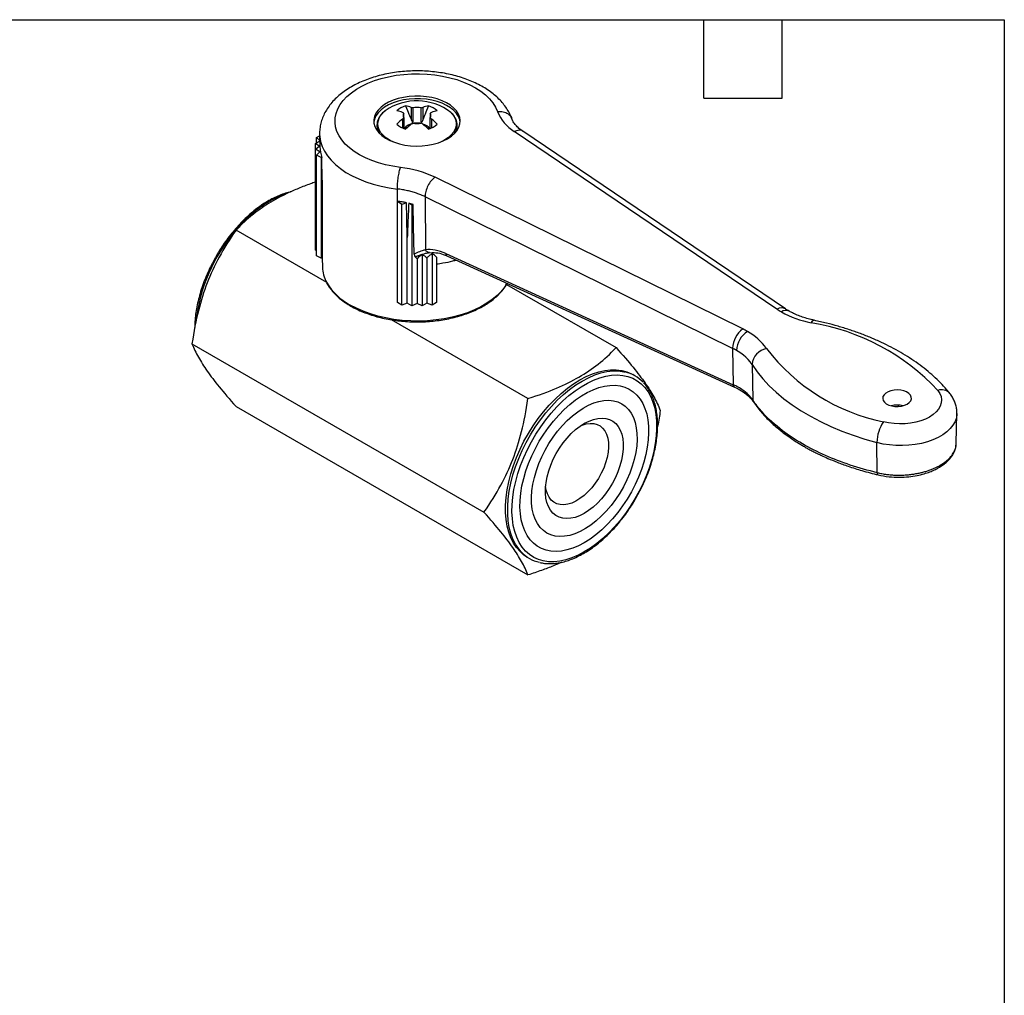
# Model space of a CAD drawing. Header units: inches. Extents: x 0.2 to 10.8, y 0.2 to 8.2.
# Tile 3 of 3: x 7 to 10.8, y 4.5 to 8.2. Entities that reach past the tile are written whole.
import ezdxf

# ---------------------------------------------------------------- set-up
doc = ezdxf.new("R2010")
doc.units = ezdxf.units.IN
doc.header["$MEASUREMENT"] = 0
doc.linetypes.add('SLD-Solid', pattern=[0])
doc.layers.add('TEXT', color=140, linetype='SLD-Solid', lineweight=25)

msp = doc.modelspace()

# ---------------------------------------------------------------- linework, layer by layer
for p, q in [((8.4514, 7.8743), (8.4514, 7.8926)), ((8.4798, 7.9144), (8.4798, 7.8673)), ((8.4863, 7.9127), (8.4863, 7.8542)), ((8.518, 7.8542), (8.518, 7.9127)), ((8.5244, 7.9144), (8.5244, 7.8673)), ((8.5529, 7.8926), (8.5529, 7.8743)), ((8.3487, 7.8491), (8.3486, 7.8457)), ((8.3486, 7.8457), (8.3486, 7.8427)), ((8.4464, 7.8694), (8.4464, 7.8359)), ((8.4514, 7.8743), (8.4514, 7.8337)), ((8.5529, 7.8337), (8.5529, 7.8743)), ((8.5578, 7.8694), (8.5578, 7.8359)), ((8.6557, 7.8457), (8.6557, 7.8466)), ((8.6557, 7.8427), (8.6557, 7.8457)), ((8.8638, 7.8719), (8.8643, 7.8699)), ((8.1168, 7.7993), (8.1293, 7.8055)), ((8.1292, 7.8103), (8.1302, 7.7629)), ((8.4514, 7.8362), (8.4523, 7.8341)), ((9.8799, 7.1424), (8.8743, 7.8222)), ((9.913, 7.1431), (8.9073, 7.8229)), ((8.1128, 7.7768), (8.1297, 7.787)), ((8.1281, 7.7655), (8.1128, 7.7768)), ((8.1128, 7.7543), (8.1128, 7.7768)), ((8.1128, 7.7543), (8.1281, 7.7655)), ((8.1297, 7.7875), (8.1168, 7.7993)), ((8.1168, 7.7792), (8.1168, 7.7993)), ((8.6082, 7.7898), (8.594, 7.7826)), ((8.13, 7.7439), (8.1128, 7.7543)), ((8.1128, 7.3685), (8.1128, 7.7543)), ((8.1168, 7.7318), (8.13, 7.7439)), ((8.1356, 7.7225), (8.1168, 7.7318)), ((8.1168, 7.346), (8.1168, 7.7318)), ((8.1376, 7.7227), (8.1356, 7.7225)), ((8.1356, 7.7225), (8.1356, 7.3367)), ((8.1395, 7.6352), (8.1376, 7.7227)), ((8.1395, 7.6352), (8.1395, 7.3372)), ((9.7486, 7.0666), (8.5711, 7.6471)), ((8.4276, 7.5243), (8.427, 7.602)), ((8.4276, 7.554), (8.428, 7.5551)), ((8.4437, 7.5431), (8.4276, 7.554)), ((8.4276, 7.1682), (8.4276, 7.554)), ((8.4615, 7.5496), (8.4437, 7.5431)), ((8.4437, 7.1573), (8.4437, 7.5431)), ((8.4703, 7.5476), (8.4826, 7.5408)), ((8.4826, 7.5408), (8.4874, 7.543)), ((8.4826, 7.5408), (8.4826, 7.1551)), ((9.7102, 6.9916), (8.5327, 7.5722)), ((8.5327, 7.5722), (8.5347, 7.3691)), ((8.1572, 7.2442), (7.8095, 7.4449)), ((8.4646, 7.1649), (8.4646, 7.4167)), ((8.1168, 7.3661), (8.1128, 7.3685)), ((8.5217, 7.3507), (8.5217, 7.1551)), ((8.5493, 7.3584), (8.5608, 7.3582)), ((8.5606, 7.3538), (8.5606, 7.1573)), ((8.6121, 7.3551), (9.7122, 6.8531)), ((8.1356, 7.3367), (8.1168, 7.346)), ((8.1395, 7.3372), (8.1356, 7.3367)), ((8.1393, 7.3372), (8.14, 7.3031)), ((8.5021, 7.3352), (8.5021, 7.1639)), ((8.5396, 7.3372), (8.5396, 7.1649)), ((8.5767, 7.3412), (8.5767, 7.1682)), ((8.6167, 7.3461), (9.7168, 6.8442)), ((8.8446, 7.2371), (9.2643, 6.9948)), ((8.4437, 7.1573), (8.4276, 7.1682)), ((8.4646, 7.1649), (8.4437, 7.1573)), ((8.4826, 7.1551), (8.4646, 7.1649)), ((8.5021, 7.1639), (8.4826, 7.1551)), ((8.5217, 7.1551), (8.5021, 7.1639)), ((8.5396, 7.1649), (8.5217, 7.1551)), ((8.5606, 7.1573), (8.5396, 7.1649)), ((8.5767, 7.1682), (8.5606, 7.1573)), ((8.9268, 6.7999), (8.4045, 7.1014)), ((7.6407, 7.01), (8.7581, 6.3649)), ((9.7102, 6.9916), (9.7122, 6.8531)), ((9.7843, 6.9303), (9.7871, 6.795)), ((9.3358, 6.8871), (9.3275, 6.8919)), ((7.8095, 6.7698), (8.9268, 6.1248)), ((10.5663, 6.6284), (10.5687, 6.7426)), ((10.2637, 6.5163), (10.2626, 6.6313)), ((8.924, 6.1929), (8.9323, 6.1881))]:
    msp.add_line(p, q)
at = {"flags": 128}
for points in [[(8.4389, 7.6845), (8.4098, 7.6888), (8.3815, 7.6947), (8.3544, 7.7021), (8.3286, 7.711), (8.3044, 7.7212), (8.282, 7.7328), (8.2616, 7.7455), (8.2434, 7.7593), (8.2276, 7.7741), (8.2143, 7.7896), (8.2037, 7.8058), (8.1957, 7.8225), (8.1906, 7.8396), (8.1883, 7.8569), (8.1889, 7.8742), (8.1924, 7.8915), (8.1987, 7.9084), (8.2077, 7.9249), (8.2195, 7.9409), (8.2339, 7.9561), (8.2507, 7.9705), (8.2698, 7.9839), (8.291, 7.9961), (8.3142, 8.0071), (8.3391, 8.0168), (8.3654, 8.0251), (8.3931, 8.0319), (8.4217, 8.0372), (8.4511, 8.0408), (8.4809, 8.0428), (8.5109, 8.0431), (8.5409, 8.0418), (8.5705, 8.0389), (8.5994, 8.0343), (8.6275, 8.0281), (8.6544, 8.0205), (8.68, 8.0113), (8.7039, 8.0008), (8.7259, 7.9891), (8.7459, 7.9761), (8.7637, 7.9622), (8.7791, 7.9473), (8.7919, 7.9316), (8.8021, 7.9153), (8.8096, 7.8985)], [(8.619, 7.7945), (8.6336, 7.8041), (8.6458, 7.8147), (8.6554, 7.8262), (8.6623, 7.8383), (8.6663, 7.8508), (8.6675, 7.8636), (8.6656, 7.8763), (8.6608, 7.8887), (8.6533, 7.9007), (8.643, 7.912), (8.6302, 7.9224), (8.6151, 7.9317), (8.598, 7.9398), (8.5792, 7.9465), (8.559, 7.9516), (8.5378, 7.9552), (8.5159, 7.9571), (8.4938, 7.9573), (8.4719, 7.9558), (8.4505, 7.9527), (8.43, 7.9479), (8.4108, 7.9416), (8.3933, 7.9338), (8.3776, 7.9248), (8.3643, 7.9147), (8.3533, 7.9036), (8.345, 7.8918), (8.3396, 7.8794), (8.337, 7.8668), (8.3373, 7.854), (8.3407, 7.8414), (8.3468, 7.8292), (8.3558, 7.8175), (8.3674, 7.8067), (8.3814, 7.7968), (8.3975, 7.7881), (8.4155, 7.7807), (8.435, 7.7747), (8.4558, 7.7704), (8.4773, 7.7676), (8.4994, 7.7665), (8.5214, 7.7672), (8.5431, 7.7695), (8.5641, 7.7735), (8.584, 7.7791), (8.6024, 7.7861), (8.619, 7.7945)], [(8.6673, 7.8572), (8.6656, 7.8666), (8.6608, 7.8791), (8.6533, 7.8911), (8.643, 7.9024), (8.6302, 7.9127), (8.6151, 7.9221), (8.598, 7.9301), (8.5792, 7.9368), (8.559, 7.942), (8.5378, 7.9456), (8.5159, 7.9475), (8.4938, 7.9477), (8.4719, 7.9462), (8.4505, 7.943), (8.43, 7.9382), (8.4108, 7.9319), (8.3933, 7.9242), (8.3776, 7.9152), (8.3643, 7.905), (8.3533, 7.894), (8.345, 7.8821), (8.3396, 7.8698), (8.337, 7.8572)], [(8.4102, 7.7826), (8.3998, 7.7877), (8.3856, 7.7966), (8.3736, 7.8065), (8.3641, 7.8172), (8.3572, 7.8287), (8.3532, 7.8405), (8.3521, 7.8526), (8.354, 7.8646), (8.3587, 7.8764), (8.3662, 7.8877), (8.3763, 7.8982), (8.3804, 7.9017)], [(8.6315, 7.8949), (8.6358, 7.8904), (8.6439, 7.8793), (8.6494, 7.8676), (8.6519, 7.8556), (8.6515, 7.8435), (8.6483, 7.8316), (8.6422, 7.82), (8.6333, 7.8091), (8.6219, 7.799), (8.6082, 7.7898)], [(8.1292, 7.8103), (8.1296, 7.8023), (8.1327, 7.7834), (8.1386, 7.7648), (8.1473, 7.7466), (8.1588, 7.7289), (8.1729, 7.7118), (8.1895, 7.6955), (8.2086, 7.6801), (8.2299, 7.6657), (8.2533, 7.6525), (8.2787, 7.6405), (8.3058, 7.6299), (8.3343, 7.6206), (8.3642, 7.6129), (8.3952, 7.6067), (8.427, 7.602)], [(8.4646, 7.4167), (8.4629, 7.4911), (8.4615, 7.5496)], [(8.4911, 7.3523), (8.4891, 7.4591), (8.4874, 7.543)], [(8.8466, 7.2412), (8.8382, 7.2279), (8.8248, 7.2108), (8.8087, 7.1945), (8.7902, 7.1791), (8.7694, 7.1647), (8.7464, 7.1514), (8.7215, 7.1394), (8.6948, 7.1287), (8.6665, 7.1195), (8.6369, 7.1117), (8.6063, 7.1055), (8.5748, 7.1009), (8.5427, 7.098), (8.5102, 7.0967), (8.4778, 7.0972), (8.4455, 7.0993), (8.4136, 7.103), (8.3825, 7.1084), (8.3524, 7.1154), (8.3234, 7.1239), (8.2959, 7.1339), (8.27, 7.1453), (8.2461, 7.1579)], [(10.0105, 7.0898), (10.0145, 7.0951), (10.0183, 7.0984), (10.0219, 7.0995), (10.0228, 7.0994)], [(8.924, 6.1929), (8.9115, 6.201), (8.8963, 6.214), (8.8827, 6.2294), (8.8709, 6.247), (8.8609, 6.2667), (8.8529, 6.2884), (8.8468, 6.3119), (8.8427, 6.3372), (8.8406, 6.3638), (8.8406, 6.3918), (8.8427, 6.4209), (8.8468, 6.4508), (8.8529, 6.4814), (8.8609, 6.5124), (8.8709, 6.5437), (8.8827, 6.5749), (8.8963, 6.6059), (8.9115, 6.6364), (8.9283, 6.6663), (8.9464, 6.6953), (8.9659, 6.7232), (8.9865, 6.7497), (9.0082, 6.7748), (9.0306, 6.7982), (9.0538, 6.8198), (9.0775, 6.8393), (9.1015, 6.8568), (9.1257, 6.8719), (9.1499, 6.8847), (9.1739, 6.895), (9.1976, 6.9028), (9.2208, 6.908), (9.2432, 6.9105), (9.2649, 6.9104), (9.2855, 6.9076), (9.305, 6.9023), (9.3232, 6.8943), (9.3275, 6.8919)], [(8.901, 6.2129), (8.8911, 6.2245), (8.8793, 6.2421), (8.8693, 6.2619), (8.8612, 6.2836), (8.8551, 6.3071), (8.851, 6.3323), (8.849, 6.359), (8.849, 6.387), (8.851, 6.416), (8.8551, 6.446), (8.8612, 6.4766), (8.8693, 6.5076), (8.8793, 6.5388), (8.8911, 6.5701), (8.9046, 6.6011), (8.9199, 6.6316), (8.9366, 6.6615), (8.9548, 6.6905), (8.9743, 6.7183), (8.9949, 6.7449), (9.0165, 6.77), (9.039, 6.7934), (9.0622, 6.8149), (9.0858, 6.8345), (9.1099, 6.8519), (9.1341, 6.8671), (9.1583, 6.8799), (9.1823, 6.8902), (9.206, 6.898), (9.2291, 6.9031), (9.2516, 6.9057), (9.2732, 6.9056), (9.2938, 6.9028), (9.299, 6.9017)], [(9.7843, 6.9303), (9.8036, 6.9026), (9.8255, 6.8756), (9.85, 6.8493), (9.877, 6.8239), (9.9064, 6.7994), (9.9382, 6.7759), (9.9722, 6.7534), (10.0082, 6.7321), (10.0463, 6.7119), (10.0863, 6.6931), (10.1281, 6.6755), (10.1715, 6.6593), (10.2164, 6.6446), (10.2626, 6.6313)], [(9.1424, 6.2129), (9.1186, 6.2003), (9.095, 6.1902), (9.0717, 6.1827), (9.0489, 6.1777), (9.0269, 6.1753), (9.0056, 6.1756), (8.9854, 6.1786), (8.9664, 6.1842), (8.9487, 6.1923), (8.9324, 6.203), (8.9176, 6.2161), (8.9045, 6.2315), (8.8932, 6.2492), (8.8837, 6.269), (8.8762, 6.2908), (8.8706, 6.3143), (8.867, 6.3394), (8.8655, 6.366), (8.866, 6.3938), (8.8686, 6.4227), (8.8731, 6.4523), (8.8797, 6.4826), (8.8882, 6.5132), (8.8987, 6.544), (8.9109, 6.5746), (8.9248, 6.605), (8.9403, 6.6349), (8.9574, 6.6639), (8.9758, 6.6921), (8.9954, 6.719), (9.0161, 6.7445), (9.0378, 6.7685), (9.0602, 6.7908), (9.0833, 6.8111), (9.1068, 6.8294), (9.1305, 6.8454), (9.1543, 6.8592), (9.1781, 6.8705), (9.2016, 6.8794), (9.2246, 6.8857), (9.247, 6.8893), (9.2687, 6.8903), (9.2894, 6.8887), (9.3091, 6.8845), (9.3275, 6.8776), (9.3445, 6.8682), (9.36, 6.8563), (9.374, 6.842), (9.3862, 6.8254), (9.3966, 6.8066), (9.4051, 6.7859), (9.4117, 6.7632), (9.4163, 6.7389), (9.4188, 6.713), (9.4193, 6.6857), (9.4178, 6.6574), (9.4142, 6.6281), (9.4086, 6.5981), (9.4011, 6.5677), (9.3916, 6.5369), (9.3803, 6.5062), (9.3672, 6.4756), (9.3525, 6.4455), (9.3362, 6.416), (9.3184, 6.3874), (9.2994, 6.3598), (9.2792, 6.3336), (9.258, 6.3088), (9.2359, 6.2856), (9.2131, 6.2643), (9.1899, 6.245), (9.1662, 6.2278), (9.1424, 6.2129)], [(9.1424, 6.2483), (9.12, 6.2365), (9.0978, 6.2272), (9.0759, 6.2204), (9.0546, 6.2163), (9.0341, 6.2147), (9.0144, 6.2158), (8.9958, 6.2195), (8.9784, 6.2258), (8.9624, 6.2346), (8.9478, 6.2459), (8.9349, 6.2596), (8.9237, 6.2756), (8.9143, 6.2937), (8.9068, 6.3137), (8.9012, 6.3356), (8.8976, 6.3591), (8.8961, 6.3841), (8.8966, 6.4103), (8.8992, 6.4375), (8.9037, 6.4655), (8.9103, 6.494), (8.9187, 6.5229), (8.929, 6.5518), (8.9411, 6.5806), (8.9549, 6.609), (8.9702, 6.6368), (8.9869, 6.6637), (9.005, 6.6895), (9.0241, 6.714), (9.0443, 6.737), (9.0652, 6.7584), (9.0868, 6.7778), (9.1089, 6.7952), (9.1312, 6.8105), (9.1536, 6.8234), (9.176, 6.834), (9.198, 6.842), (9.2196, 6.8475), (9.2406, 6.8504), (9.2607, 6.8506), (9.2799, 6.8482), (9.2979, 6.8432), (9.3146, 6.8356), (9.3299, 6.8255), (9.3437, 6.813), (9.3558, 6.7982), (9.3661, 6.7811), (9.3746, 6.762), (9.3811, 6.7411), (9.3857, 6.7183), (9.3882, 6.6941), (9.3887, 6.6685), (9.3872, 6.6418), (9.3836, 6.6141), (9.3781, 6.5858), (9.3706, 6.5571), (9.3612, 6.5282), (9.35, 6.4992), (9.337, 6.4706), (9.3225, 6.4425), (9.3064, 6.4152), (9.289, 6.3888), (9.2704, 6.3636), (9.2508, 6.3398), (9.2302, 6.3176), (9.2089, 6.2972), (9.187, 6.2787), (9.1648, 6.2624), (9.1424, 6.2483)], [(10.3785, 6.7788), (10.3864, 6.7846), (10.3918, 6.7913), (10.3944, 6.7985), (10.394, 6.8059), (10.3907, 6.813), (10.3846, 6.8196), (10.3761, 6.8251), (10.3656, 6.8293), (10.3537, 6.832), (10.3411, 6.8331), (10.3283, 6.8325), (10.3162, 6.8301), (10.3053, 6.8263), (10.2962, 6.821), (10.2895, 6.8147), (10.2855, 6.8077), (10.2844, 6.8004), (10.2862, 6.7931), (10.291, 6.7862), (10.2983, 6.7801), (10.3079, 6.7752), (10.3191, 6.7717), (10.3315, 6.7698), (10.3443, 6.7696), (10.3568, 6.7711), (10.3684, 6.7742), (10.3785, 6.7788)], [(10.4953, 6.8311), (10.5028, 6.8197), (10.5077, 6.8078), (10.5097, 6.7956), (10.5088, 6.7834), (10.5051, 6.7714), (10.4986, 6.7597), (10.4894, 6.7487), (10.4778, 6.7385), (10.4638, 6.7293), (10.4479, 6.7213), (10.4302, 6.7145), (10.4111, 6.7093), (10.3909, 6.7055), (10.3701, 6.7034), (10.3489, 6.7029), (10.3278, 6.7041), (10.3072, 6.7069), (10.2874, 6.7113)], [(9.1878, 6.3315), (9.1676, 6.3157), (9.1472, 6.3022), (9.1268, 6.291), (9.1064, 6.2823), (9.0865, 6.2762), (9.0671, 6.2727), (9.0485, 6.2719), (9.0309, 6.2737), (9.0144, 6.2782), (8.9993, 6.2853), (8.9856, 6.295), (8.9735, 6.3071), (8.9631, 6.3215), (8.9546, 6.3381), (8.948, 6.3567), (8.9434, 6.377), (8.9408, 6.399), (8.9404, 6.4224), (8.9419, 6.4469), (8.9456, 6.4722), (8.9512, 6.4982), (8.9589, 6.5246), (8.9684, 6.551), (8.9797, 6.5773), (8.9926, 6.603), (9.0071, 6.6281), (9.023, 6.6522), (9.0401, 6.6751), (9.0583, 6.6965), (9.0773, 6.7162), (9.097, 6.734), (9.1172, 6.7498), (9.1376, 6.7633), (9.1581, 6.7745), (9.1784, 6.7832), (9.1983, 6.7893), (9.2177, 6.7928), (9.2363, 6.7937), (9.2539, 6.7918), (9.2704, 6.7873), (9.2856, 6.7802), (9.2993, 6.7705), (9.3114, 6.7584), (9.3217, 6.744), (9.3302, 6.7274), (9.3368, 6.7089), (9.3414, 6.6885), (9.344, 6.6665), (9.3445, 6.6431), (9.3429, 6.6186), (9.3392, 6.5933), (9.3336, 6.5673), (9.326, 6.5409), (9.3164, 6.5145), (9.3052, 6.4883), (9.2922, 6.4625), (9.2777, 6.4374), (9.2618, 6.4133), (9.2447, 6.3905), (9.2265, 6.3691), (9.2075, 6.3493), (9.1878, 6.3315)], [(9.1759, 6.3845), (9.1588, 6.3713), (9.1415, 6.3602), (9.1242, 6.3515), (9.1072, 6.3453), (9.0906, 6.3416), (9.0747, 6.3405), (9.0598, 6.342), (9.046, 6.346), (9.0334, 6.3526), (9.0224, 6.3616), (9.013, 6.373), (9.0053, 6.3865), (8.9995, 6.4019), (8.9956, 6.4192), (8.9937, 6.438), (8.9938, 6.458), (8.9959, 6.4791), (9, 6.5009), (9.006, 6.5231), (9.0139, 6.5455), (9.0235, 6.5677), (9.0347, 6.5894), (9.0474, 6.6103), (9.0613, 6.6302), (9.0764, 6.6488), (9.0923, 6.6658), (9.109, 6.681), (9.126, 6.6943), (9.1433, 6.7053), (9.1606, 6.714), (9.1777, 6.7202), (9.1942, 6.7239), (9.2101, 6.725), (9.225, 6.7236), (9.2389, 6.7195), (9.2514, 6.7129), (9.2624, 6.7039), (9.2719, 6.6925), (9.2795, 6.6791), (9.2854, 6.6636), (9.2892, 6.6463), (9.2912, 6.6275), (9.291, 6.6075), (9.2889, 6.5864), (9.2848, 6.5646), (9.2788, 6.5424), (9.2709, 6.52), (9.2613, 6.4978), (9.2501, 6.4761), (9.2374, 6.4552), (9.2235, 6.4353), (9.2084, 6.4167), (9.1925, 6.3997), (9.1759, 6.3845)], [(10.5687, 6.7426), (10.5686, 6.7402), (10.5664, 6.7259), (10.5613, 6.7117), (10.5534, 6.698), (10.5428, 6.685), (10.5297, 6.6727), (10.5141, 6.6614), (10.4965, 6.6512), (10.4768, 6.6422), (10.4556, 6.6346), (10.4329, 6.6285), (10.4092, 6.624), (10.3847, 6.6211), (10.3598, 6.6198), (10.3348, 6.6202), (10.31, 6.6223), (10.2859, 6.626), (10.2626, 6.6313)], [(9.1276, 6.6953), (9.1342, 6.6981), (9.1496, 6.7028), (9.1643, 6.7048), (9.1782, 6.7042), (9.1911, 6.7009), (9.2026, 6.6951), (9.2125, 6.6867), (9.2208, 6.676), (9.2273, 6.6631), (9.2319, 6.6483), (9.2344, 6.6317), (9.2349, 6.6138), (9.2333, 6.5947), (9.2297, 6.5749), (9.2241, 6.5546), (9.2166, 6.5342), (9.2073, 6.5141), (9.1965, 6.4945), (9.1843, 6.4759), (9.1709, 6.4586), (9.1564, 6.4428), (9.1413, 6.4288)], [(9.1413, 6.4288), (9.1257, 6.4169), (9.1099, 6.4072), (9.0942, 6.4), (9.0789, 6.3953), (9.0641, 6.3933), (9.0502, 6.3939), (9.0374, 6.3971), (9.0259, 6.403), (9.0159, 6.4114), (9.0076, 6.4221), (9.0011, 6.435), (8.9966, 6.4498), (8.9942, 6.4643)]]:
    msp.add_lwpolyline(points, dxfattribs=at)
for centre, radius, start, end in [((8.5013, 7.7272), 0.2123, 52.1727, 124.7168), ((8.482, 7.8408), 0.0828, 106.523, 133.4716), ((8.4261, 7.7566), 0.1667, 71.1788, 78.7979), ((8.5782, 7.7566), 0.1667, 101.2021, 108.8212), ((8.5222, 7.8408), 0.0828, 46.5284, 73.477), ((8.3927, 7.7373), 0.1667, 71.1788, 78.7979), ((8.4676, 7.8834), 0.0186, 150.5961, 209.4039), ((8.5021, 7.8237), 0.0904, 79.9068, 100.0932), ((8.5366, 7.8834), 0.0186, 330.5961, 29.4039), ((8.6116, 7.7373), 0.1667, 101.2021, 108.8212), ((8.9592, 7.9597), 0.1616, 202.2359, 238.309), ((8.4054, 7.8465), 0.0568, 180.7739, 213.2551), ((8.4025, 7.8429), 0.054, 180.2549, 205.386), ((8.6732, 7.5921), 0.3582, 129.2668, 133.8413), ((8.482, 7.9105), 0.0828, 226.5284, 253.477), ((8.4913, 7.8047), 0.0474, 95.9889, 144.0058), ((8.7066, 7.5728), 0.3582, 129.2668, 133.8413), ((8.5021, 7.9432), 0.0904, 259.9068, 280.0932), ((8.5021, 7.7629), 0.0912, 83.0561, 96.9439), ((8.5148, 7.8066), 0.0448, 35.3765, 78.098), ((8.2977, 7.5728), 0.3582, 46.1587, 50.7332), ((8.5222, 7.9105), 0.0828, 286.523, 313.4716), ((8.3311, 7.5921), 0.3582, 46.1587, 50.7332), ((8.5991, 7.8464), 0.0566, 326.6905, 359.2806), ((8.6008, 7.8431), 0.0549, 334.8267, 359.5324), ((8.2588, 7.766), 0.1286, 181.3604, 199.6279), ((8.3948, 7.2757), 0.4111, 64.6132, 83.8527), ((8.1541, 7.172), 0.4395, 109.7838, 141.2862), ((8.2934, 7.0237), 0.6416, 139.2934, 173.6562), ((8.2706, 7.307), 0.1307, 181.6933, 208.1444), ((8.3511, 7.3575), 0.2255, 209.8074, 242.2369), ((9.8971, 7.1147), 0.0326, 60.7232, 121.7581), ((10.0369, 7.375), 0.2805, 235.9867, 240.0432), ((9.9141, 7.1078), 0.0297, 65.709, 125.6162), ((10.0883, 7.4749), 0.3928, 240.8159, 258.5691), ((9.8779, 6.2578), 0.8425, 42.8757, 80.9432), ((9.8078, 6.989), 0.0977, 127.3472, 177.9498), ((9.8157, 6.9804), 0.0908, 122.6055, 177.3945), ((9.6092, 6.7835), 0.3156, 60.0387, 63.789), ((9.6669, 6.8727), 0.2095, 34.4326, 61.5304), ((9.77, 6.9924), 0.0598, 179.9981, 180.801), ((9.5969, 6.7622), 0.2566, 60.0387, 63.789), ((9.6355, 6.8258), 0.1819, 35.0527, 65.7277), ((9.8517, 6.9245), 0.0677, 100.2154, 174.4072), ((10.4365, 7.4478), 0.7514, 217.419, 258.5571), ((9.2672, 6.7682), 0.1373, 43.2397, 76.5862), ((10.5098, 6.7908), 0.0428, 42.5324, 109.859), ((10.3395, 6.6841), 0.0912, 75.4381, 104.5619), ((10.4057, 6.6307), 0.1431, 145.7347, 179.4405), ((9.001, 6.307), 0.1373, 223.2566, 256.9028)]:
    msp.add_arc(centre, radius, start, end)
for centre, major_axis, ratio, start_param, end_param in [((9.8397, 6.9429), (0.0497, 0.0319), 0.765835, 2.68545, 2.702903), ((9.71, 6.4316), (0.8632, 0.0252), 0.556797, 0.726481, 0.733192), ((10.2875, 6.663), (0.0153, 0.0571), 0.343238, 2.232713, 2.250166)]:
    msp.add_ellipse(centre, major_axis=major_axis, ratio=ratio, start_param=start_param, end_param=end_param)
for points, knots in [([(8.8652, 7.8701), (8.8636, 7.8743), (8.8595, 7.8851), (8.8508, 7.9019), (8.8386, 7.9203), (8.8241, 7.9379), (8.8072, 7.9547), (8.7882, 7.9706), (8.767, 7.9853), (8.7439, 7.9989), (8.7191, 8.011), (8.6928, 8.0218), (8.6653, 8.031), (8.6367, 8.0388), (8.6072, 8.045), (8.5771, 8.0496), (8.5466, 8.0527), (8.5157, 8.0542), (8.4848, 8.0541), (8.454, 8.0524), (8.4235, 8.0491), (8.3934, 8.0443), (8.3641, 8.0379), (8.3356, 8.03), (8.3082, 8.0205), (8.2819, 8.0096), (8.2571, 7.9971), (8.2339, 7.9832), (8.2125, 7.9679), (8.1931, 7.9512), (8.176, 7.9333), (8.1614, 7.9144), (8.1494, 7.8947), (8.1401, 7.8743), (8.1335, 7.8537), (8.13, 7.8329), (8.1287, 7.8182), (8.1293, 7.8105), (8.1293, 7.8097)], [0, 0, 0, 0, 0.016905, 0.043609, 0.070679, 0.098335, 0.126574, 0.15532, 0.184445, 0.213806, 0.243273, 0.272736, 0.302145, 0.331481, 0.360744, 0.389942, 0.419091, 0.44821, 0.477317, 0.506435, 0.535578, 0.564768, 0.594027, 0.623375, 0.652831, 0.682406, 0.712103, 0.741902, 0.77175, 0.801524, 0.831073, 0.860221, 0.888804, 0.916728, 0.943989, 0.970677, 0.996945, 1, 1, 1, 1]), ([(8.4585, 7.9201), (8.4635, 7.9075), (8.4675, 7.8976), (8.4744, 7.8805), (8.4773, 7.8735), (8.4798, 7.8673)], [0, 0, 0, 0, 0.5, 0.5, 1, 1, 1, 1]), ([(8.5458, 7.9201), (8.5408, 7.9075), (8.5367, 7.8976), (8.5298, 7.8805), (8.5269, 7.8735), (8.5244, 7.8673)], [0, 0, 0, 0, 0.5, 0.5, 1, 1, 1, 1]), ([(8.3791, 7.9008), (8.3781, 7.9001), (8.3728, 7.8962), (8.3653, 7.8882), (8.357, 7.877), (8.3517, 7.8652), (8.349, 7.8559), (8.349, 7.8506), (8.349, 7.8494)], [0, 0, 0, 0, 0.055094, 0.278674, 0.50119, 0.721256, 0.937746, 1, 1, 1, 1]), ([(8.6553, 7.8468), (8.6554, 7.8487), (8.6555, 7.8546), (8.6529, 7.8645), (8.6477, 7.876), (8.6413, 7.8856), (8.6358, 7.891), (8.6338, 7.893)], [0, 0, 0, 0, 0.116691, 0.358925, 0.601933, 0.848022, 1, 1, 1, 1]), ([(8.8096, 7.8985), (8.8172, 7.8987), (8.8324, 7.8991), (8.8511, 7.89), (8.8621, 7.8801), (8.8636, 7.873), (8.8638, 7.8719)], [0, 0, 0, 0, 0.31462, 0.62924, 0.94386, 1, 1, 1, 1]), ([(8.4798, 7.8673), (8.4811, 7.8642), (8.483, 7.8597), (8.4849, 7.8552), (8.4855, 7.8537)], [0, 0, 0, 0, 0.676762, 1, 1, 1, 1]), ([(8.5244, 7.8673), (8.5231, 7.8642), (8.5212, 7.8597), (8.5193, 7.8552), (8.5187, 7.8537)], [0, 0, 0, 0, 0.677655, 1, 1, 1, 1]), ([(8.9074, 7.8229), (8.9022, 7.8266), (8.8915, 7.8343), (8.8793, 7.8464), (8.8697, 7.8591), (8.8662, 7.8675), (8.8645, 7.8718)], [0, 0, 0, 0, 0.235413, 0.4807, 0.735464, 1, 1, 1, 1]), ([(8.9071, 7.8226), (8.9069, 7.8229), (8.9034, 7.827), (8.8918, 7.8283), (8.8801, 7.8242), (8.8743, 7.8222)], [0, 0, 0, 0, 0.040284, 0.520142, 1, 1, 1, 1]), ([(8.427, 7.6029), (8.427, 7.6092), (8.4273, 7.6164), (8.4285, 7.6314), (8.4293, 7.6392), (8.4315, 7.6543), (8.4329, 7.6616), (8.4357, 7.6745), (8.4373, 7.6801), (8.4389, 7.6845)], [0, 0, 0, 0, 0.25, 0.25, 0.5, 0.5, 0.75, 0.75, 1, 1, 1, 1]), ([(8.1128, 7.6282), (8.1067, 7.6262), (8.0844, 7.6187), (8.0488, 7.6047), (8.0067, 7.5863), (7.9685, 7.567), (7.9333, 7.5466), (7.9004, 7.5247), (7.8691, 7.5008), (7.8383, 7.4741), (7.8194, 7.455), (7.8095, 7.4449)], [0, 0, 0, 0, 0.047947, 0.173201, 0.290649, 0.403656, 0.515284, 0.626452, 0.742068, 0.865335, 1, 1, 1, 1]), ([(8.5711, 7.6471), (8.566, 7.6437), (8.5609, 7.639), (8.5516, 7.6277), (8.5473, 7.6212), (8.5402, 7.6073), (8.5374, 7.5999), (8.5336, 7.5855), (8.5327, 7.5785), (8.5327, 7.5722)], [0, 0, 0, 0, 0.25, 0.25, 0.5, 0.5, 0.75, 0.75, 1, 1, 1, 1]), ([(8.0187, 7.5911), (8.0174, 7.5909), (8.0088, 7.5894), (7.9924, 7.5842), (7.9696, 7.5756), (7.9466, 7.5645), (7.9235, 7.5513), (7.9006, 7.536), (7.8779, 7.5188), (7.8556, 7.4997), (7.8339, 7.4789), (7.8129, 7.4565), (7.7927, 7.4326), (7.7734, 7.4075), (7.7551, 7.3812), (7.738, 7.354), (7.7222, 7.3259), (7.7078, 7.2973), (7.6948, 7.2682), (7.6834, 7.2388), (7.6736, 7.2094), (7.6654, 7.18), (7.659, 7.1509), (7.6544, 7.1224), (7.6516, 7.0958), (7.6513, 7.0793), (7.6511, 7.0718)], [0, 0, 0, 0, 0.00735, 0.050643, 0.094066, 0.137566, 0.181102, 0.224641, 0.268168, 0.311673, 0.355156, 0.398617, 0.442059, 0.485485, 0.528901, 0.572309, 0.615715, 0.659124, 0.702538, 0.745964, 0.789405, 0.832867, 0.876353, 0.919868, 0.963414, 1, 1, 1, 1]), ([(8.5327, 7.5722), (8.5302, 7.5734), (8.5251, 7.5758), (8.5172, 7.5792), (8.509, 7.5825), (8.5006, 7.5855), (8.492, 7.5884), (8.4832, 7.591), (8.4742, 7.5934), (8.465, 7.5956), (8.4557, 7.5975), (8.4462, 7.5993), (8.4366, 7.6008), (8.4302, 7.6016), (8.427, 7.602)], [0, 0, 0, 0, 0.083334, 0.166668, 0.250002, 0.333335, 0.416668, 0.500001, 0.583334, 0.666667, 0.75, 0.833333, 0.916667, 1, 1, 1, 1]), ([(8.4615, 7.5496), (8.4561, 7.5507), (8.4505, 7.5518), (8.4393, 7.5536), (8.4337, 7.5544), (8.428, 7.5551)], [-0.08873932, -0.08873932, -0.08873932, -0.08873932, -0.04437025, -0.04437025, -0.000001, -0.000001, -0.000001, -0.000001]), ([(8.4703, 7.5476), (8.4693, 7.5258), (8.4684, 7.504), (8.4665, 7.4604), (8.4656, 7.4386), (8.4646, 7.4167)], [0.0000013, 0.0000013, 0.0000013, 0.0000013, 0.208508, 0.208508, 0.4170503, 0.4170503, 0.4170503, 0.4170503]), ([(8.4874, 7.543), (8.4846, 7.5438), (8.4818, 7.5446), (8.4761, 7.5462), (8.4732, 7.5469), (8.4703, 7.5476)], [-0.04794291, -0.04794291, -0.04794291, -0.04794291, -0.02397239, -0.02397239, -0.00000202, -0.00000202, -0.00000202, -0.00000202]), ([(7.8095, 7.4449), (7.7839, 7.4085), (7.763, 7.3748), (7.7271, 7.3086), (7.7121, 7.2762), (7.6859, 7.2089), (7.6749, 7.1741), (7.6557, 7.0982), (7.6476, 7.0572), (7.6407, 7.01)], [0, 0, 0, 0, 0.25, 0.25, 0.5, 0.5, 0.75, 0.75, 1, 1, 1, 1]), ([(8.5347, 7.3691), (8.5305, 7.3683), (8.5262, 7.3672), (8.5149, 7.3636), (8.5079, 7.3607), (8.4976, 7.3558), (8.4944, 7.3541), (8.4911, 7.3523)], [0.5822387, 0.5822387, 0.5822387, 0.5822387, 0.7072387, 0.7072387, 0.9072387, 0.9072387, 1, 1, 1, 1]), ([(8.4947, 7.3425), (8.5004, 7.3448), (8.506, 7.347), (8.5195, 7.3517), (8.5274, 7.3541), (8.5399, 7.3569), (8.5446, 7.3578), (8.5493, 7.3584)], [0.5345772, 0.5345772, 0.5345772, 0.5345772, 0.675, 0.675, 0.875, 0.875, 1, 1, 1, 1]), ([(8.5396, 7.3372), (8.5373, 7.3402), (8.5347, 7.3427), (8.5287, 7.3473), (8.5252, 7.3492), (8.5217, 7.3507)], [0.00002997, 0.00002997, 0.00002997, 0.00002997, 0.04652875, 0.04652875, 0.09662061, 0.09662061, 0.09662061, 0.09662061]), ([(8.6121, 7.3551), (8.5985, 7.3613), (8.5849, 7.3655), (8.5589, 7.3702), (8.5464, 7.3706), (8.5347, 7.3691)], [0, 0, 0, 0, 0.5, 0.5, 1, 1, 1, 1]), ([(8.5606, 7.3538), (8.5564, 7.3517), (8.5524, 7.3492), (8.5454, 7.3436), (8.5423, 7.3406), (8.5396, 7.3372)], [0.00001105, 0.00001105, 0.00001105, 0.00001105, 0.05093012, 0.05093012, 0.09815091, 0.09815091, 0.09815091, 0.09815091]), ([(8.5601, 7.3593), (8.5695, 7.3588), (8.5873, 7.3579), (8.6073, 7.3499), (8.6167, 7.3461)], [0, 0, 0, 0, 0.527809, 1, 1, 1, 1]), ([(8.6121, 7.3551), (8.6124, 7.3532), (8.613, 7.3494), (8.615, 7.3465), (8.6166, 7.3462), (8.6167, 7.3462)], [0, 0, 0, 0, 0.472661, 0.945321, 1, 1, 1, 1]), ([(8.6527, 7.3297), (8.6478, 7.3283), (8.6313, 7.3235), (8.6058, 7.3182), (8.5849, 7.3152), (8.5767, 7.3141)], [0, 0, 0, 0, 0.200777, 0.683924, 1, 1, 1, 1]), ([(8.1561, 7.2432), (8.1565, 7.2423), (8.1596, 7.2357), (8.1676, 7.2237), (8.1804, 7.2074), (8.1957, 7.1919), (8.2131, 7.1771), (8.2326, 7.1633), (8.254, 7.1505), (8.2771, 7.1389), (8.3019, 7.1284), (8.3281, 7.1192), (8.3554, 7.1113), (8.3839, 7.1048), (8.4131, 7.0997), (8.443, 7.096), (8.4732, 7.0939), (8.5037, 7.0932), (8.5342, 7.094), (8.5644, 7.0964), (8.5942, 7.1001), (8.6234, 7.1054), (8.6517, 7.112), (8.679, 7.1201), (8.705, 7.1294), (8.7296, 7.14), (8.7526, 7.1518), (8.7739, 7.1647), (8.7932, 7.1787), (8.8105, 7.1936), (8.8255, 7.2093), (8.8379, 7.2251), (8.8441, 7.2359), (8.847, 7.241)], [0, 0, 0, 0, 0.004928, 0.037829, 0.070883, 0.104065, 0.137337, 0.170663, 0.204016, 0.237374, 0.270725, 0.304063, 0.337388, 0.3707, 0.404, 0.437292, 0.470577, 0.50386, 0.537142, 0.570426, 0.603715, 0.637011, 0.670319, 0.70364, 0.736978, 0.770334, 0.803709, 0.837102, 0.870508, 0.903911, 0.937291, 0.970616, 1, 1, 1, 1]), ([(9.9263, 7.1348), (9.9235, 7.1365), (9.9189, 7.1392), (9.9147, 7.142), (9.913, 7.1431)], [0, 0, 0, 0, 0.603534, 1, 1, 1, 1]), ([(10.0228, 7.0994), (10.0187, 7.1003), (10.0068, 7.1029), (9.9879, 7.1082), (9.9667, 7.1155), (9.9475, 7.1236), (9.9344, 7.1302), (9.9278, 7.134), (9.9263, 7.1348)], [0, 0, 0, 0, 0.110769, 0.323842, 0.535888, 0.746656, 0.944709, 1, 1, 1, 1]), ([(10.5414, 6.8198), (10.5374, 6.8246), (10.5261, 6.8385), (10.5056, 6.8605), (10.4795, 6.8857), (10.4511, 6.91), (10.4206, 6.9333), (10.388, 6.9555), (10.3536, 6.9766), (10.3174, 6.9965), (10.2796, 7.0152), (10.2402, 7.0326), (10.1993, 7.0487), (10.1571, 7.0635), (10.1137, 7.0769), (10.069, 7.089), (10.0383, 7.0959), (10.0228, 7.0994)], [0, 0, 0, 0, 0.036977, 0.105014, 0.173263, 0.241784, 0.310501, 0.379346, 0.448264, 0.517209, 0.586141, 0.65504, 0.723895, 0.792697, 0.861446, 0.930141, 1, 1, 1, 1]), ([(7.6407, 7.01), (7.6476, 6.9923), (7.6557, 6.9753), (7.6749, 6.941), (7.6859, 6.9235), (7.7121, 6.8864), (7.7271, 6.8667), (7.763, 6.8227), (7.7839, 6.7984), (7.8095, 6.7698)], [0, 0, 0, 0, 0.25, 0.25, 0.5, 0.5, 0.75, 0.75, 1, 1, 1, 1]), ([(8.9268, 6.7999), (8.9687, 6.8133), (9.004, 6.8263), (9.0675, 6.8533), (9.0956, 6.8672), (9.1478, 6.8973), (9.1719, 6.9135), (9.2186, 6.9502), (9.2412, 6.9706), (9.2643, 6.9948)], [0, 0, 0, 0, 0.25, 0.25, 0.5, 0.5, 0.75, 0.75, 1, 1, 1, 1]), ([(9.2643, 6.9948), (9.29, 6.9662), (9.3108, 6.942), (9.3468, 6.8979), (9.3618, 6.8782), (9.3879, 6.8411), (9.399, 6.8236), (9.4181, 6.7893), (9.4262, 6.7723), (9.4331, 6.7546)], [0, 0, 0, 0, 0.25, 0.25, 0.5, 0.5, 0.75, 0.75, 1, 1, 1, 1]), ([(8.9721, 6.1728), (8.9749, 6.172), (8.9839, 6.1697), (9.0004, 6.1681), (9.0212, 6.1681), (9.0427, 6.1705), (9.0649, 6.1753), (9.0875, 6.1824), (9.1104, 6.1918), (9.1335, 6.2035), (9.1565, 6.2172), (9.1794, 6.2331), (9.202, 6.2508), (9.2241, 6.2704), (9.2457, 6.2916), (9.2665, 6.3144), (9.2865, 6.3386), (9.3055, 6.3641), (9.3234, 6.3906), (9.3402, 6.4181), (9.3556, 6.4463), (9.3697, 6.4751), (9.3823, 6.5043), (9.3933, 6.5337), (9.4026, 6.5632), (9.4103, 6.5924), (9.4162, 6.6214), (9.4204, 6.6498), (9.4227, 6.6776), (9.4231, 6.7045), (9.4217, 6.7304), (9.4184, 6.7551), (9.4133, 6.7784), (9.4063, 6.8002), (9.3975, 6.8203), (9.3869, 6.8385), (9.3773, 6.852), (9.3707, 6.8586), (9.3687, 6.8606)], [0, 0, 0, 0, 0.01236, 0.040441, 0.068677, 0.09708, 0.125631, 0.154295, 0.183036, 0.211819, 0.24062, 0.26942, 0.298208, 0.326983, 0.355742, 0.384488, 0.413221, 0.441945, 0.470662, 0.499375, 0.528088, 0.556803, 0.585523, 0.614251, 0.64299, 0.671744, 0.700514, 0.729304, 0.758115, 0.786946, 0.815795, 0.844651, 0.873496, 0.902304, 0.931039, 0.959658, 0.988123, 1, 1, 1, 1]), ([(9.7871, 6.795), (9.7827, 6.8015), (9.7774, 6.8078), (9.7639, 6.8213), (9.7552, 6.8284), (9.7392, 6.839), (9.7326, 6.8429), (9.7213, 6.8488), (9.7168, 6.851), (9.7122, 6.8531)], [0, 0, 0, 0, 0.2589651, 0.2589651, 0.5789651, 0.5789651, 0.7789651, 0.7789651, 0.9039651, 0.9039651, 0.9039651, 0.9039651]), ([(9.7167, 6.8443), (9.7166, 6.8443), (9.715, 6.8445), (9.7131, 6.8474), (9.7125, 6.8512), (9.7122, 6.8531)], [0, 0, 0, 0, 0.045754, 0.522877, 1, 1, 1, 1]), ([(9.7168, 6.8442), (9.7263, 6.8394), (9.7443, 6.8304), (9.7646, 6.8155), (9.7794, 6.8016), (9.786, 6.7927), (9.7891, 6.7885)], [0, 0, 0, 0, 0.298431, 0.564316, 0.798043, 1, 1, 1, 1]), ([(8.7581, 6.3649), (8.7837, 6.4014), (8.8045, 6.435), (8.8405, 6.5012), (8.8555, 6.5337), (8.8816, 6.601), (8.8927, 6.6358), (8.9118, 6.7116), (8.92, 6.7526), (8.9268, 6.7999)], [0, 0, 0, 0, 0.25, 0.25, 0.5, 0.5, 0.75, 0.75, 1, 1, 1, 1]), ([(10.2637, 6.5163), (10.1925, 6.5334), (10.1256, 6.5555), (10.0031, 6.6095), (9.9479, 6.6414), (9.872, 6.6992), (9.8462, 6.7228), (9.8103, 6.763), (9.7979, 6.7788), (9.7871, 6.795)], [0, 0, 0, 0, 0.312426, 0.312426, 0.632426, 0.632426, 0.832426, 0.832426, 0.957426, 0.957426, 0.957426, 0.957426]), ([(9.7892, 6.7886), (9.789, 6.7888), (9.7874, 6.7904), (9.7872, 6.7928), (9.7871, 6.795)], [0, 0, 0, 0, 0.10603, 1, 1, 1, 1]), ([(9.7891, 6.7885), (9.7984, 6.7755), (9.8163, 6.7506), (9.8483, 6.7166), (9.8809, 6.687), (9.913, 6.662), (9.9428, 6.6413), (9.9665, 6.6265), (9.9846, 6.6159), (9.9986, 6.608), (10.0133, 6.6002), (10.0298, 6.5917), (10.0503, 6.5819), (10.0771, 6.5698), (10.1117, 6.5555), (10.1549, 6.5398), (10.2072, 6.523), (10.2465, 6.5131), (10.2674, 6.5078)], [0, 0, 0, 0, 0.103278, 0.198283, 0.285034, 0.36312, 0.429936, 0.485054, 0.51287, 0.540592, 0.569233, 0.598801, 0.635306, 0.68397, 0.744784, 0.817736, 0.902814, 1, 1, 1, 1]), ([(10.5686, 6.7425), (10.5686, 6.7477), (10.5685, 6.7585), (10.5651, 6.7747), (10.5595, 6.7906), (10.5517, 6.8058), (10.5448, 6.8151), (10.5414, 6.8198)], [0, 0, 0, 0, 0.186525, 0.38756, 0.588494, 0.791821, 1, 1, 1, 1]), ([(9.4331, 6.7546), (9.4302, 6.7345), (9.4272, 6.7136), (9.4228, 6.693), (9.4226, 6.6923)], [0, 0, 0, 0, 0.961701, 1, 1, 1, 1]), ([(10.2674, 6.5078), (10.281, 6.5051), (10.307, 6.4999), (10.347, 6.4982), (10.3833, 6.5002), (10.4151, 6.5049), (10.4421, 6.5115), (10.4641, 6.5189), (10.4822, 6.5265), (10.4986, 6.5349), (10.5135, 6.5442), (10.5271, 6.5546), (10.5379, 6.5648), (10.547, 6.5755), (10.5542, 6.5864), (10.5601, 6.5987), (10.5646, 6.6125), (10.5654, 6.6227), (10.5658, 6.6283)], [0, 0, 0, 0, 0.105555, 0.20211, 0.289712, 0.368377, 0.438096, 0.498881, 0.550812, 0.597326, 0.654107, 0.704893, 0.754052, 0.796093, 0.844997, 0.887648, 0.939302, 1, 1, 1, 1]), ([(10.5039, 6.5445), (10.5104, 6.5485), (10.5235, 6.5567), (10.5396, 6.5708), (10.5528, 6.5866), (10.5618, 6.6038), (10.5663, 6.618), (10.5658, 6.6263), (10.5657, 6.6284)], [0, 0, 0, 0, 0.171917, 0.351004, 0.537262, 0.730689, 0.931285, 1, 1, 1, 1]), ([(10.2637, 6.5163), (10.2666, 6.5157), (10.2724, 6.5143), (10.2812, 6.5126), (10.2902, 6.5111), (10.2991, 6.5098), (10.3081, 6.5088), (10.3171, 6.5079), (10.3261, 6.5073), (10.3351, 6.507), (10.344, 6.5068), (10.3529, 6.5068), (10.3616, 6.5071), (10.3703, 6.5075), (10.3789, 6.5082), (10.3874, 6.509), (10.3957, 6.51), (10.4039, 6.5112), (10.4119, 6.5125), (10.4197, 6.514), (10.4274, 6.5156), (10.4349, 6.5174), (10.4423, 6.5194), (10.4494, 6.5214), (10.4563, 6.5236), (10.463, 6.5259), (10.4695, 6.5283), (10.4758, 6.5308), (10.4819, 6.5334), (10.4877, 6.536), (10.4934, 6.5388), (10.4988, 6.5416), (10.5022, 6.5436), (10.5039, 6.5445)], [0, 0, 0, 0, 0.036818, 0.073331, 0.109541, 0.145447, 0.181049, 0.216348, 0.251342, 0.286032, 0.320418, 0.354501, 0.388279, 0.421753, 0.454924, 0.48779, 0.520352, 0.55261, 0.584565, 0.616215, 0.647561, 0.678603, 0.709341, 0.739775, 0.769905, 0.799731, 0.829252, 0.85847, 0.887384, 0.915994, 0.9443, 0.972302, 1, 1, 1, 1]), ([(10.2675, 6.5081), (10.2671, 6.5081), (10.2659, 6.508), (10.2644, 6.5108), (10.2639, 6.5145), (10.2637, 6.5163)], [0, 0, 0, 0, 0.144612, 0.572026, 1, 1, 1, 1]), ([(8.9268, 6.1248), (8.92, 6.1425), (8.9118, 6.1594), (8.8927, 6.1938), (8.8816, 6.2112), (8.8555, 6.2484), (8.8405, 6.2681), (8.8045, 6.3121), (8.7837, 6.3364), (8.7581, 6.3649)], [0, 0, 0, 0, 0.25, 0.25, 0.5, 0.5, 0.75, 0.75, 1, 1, 1, 1]), ([(9.0559, 6.1737), (9.0454, 6.169), (9.0205, 6.1579), (8.9774, 6.1415), (8.9442, 6.1305), (8.9268, 6.1248)], [0, 0, 0, 0, 0.257342, 0.612263, 1, 1, 1, 1])]:
    msp.add_open_spline(points, degree=3, knots=knots)
for points in [[(8.4514, 7.8926), (8.45, 7.8936), (8.4484, 7.8945), (8.4464, 7.8951)], [(8.4798, 7.9144), (8.4818, 7.9138), (8.4839, 7.9132), (8.4863, 7.9127)], [(8.518, 7.9127), (8.5203, 7.9132), (8.5225, 7.9138), (8.5244, 7.9144)], [(8.5578, 7.8951), (8.5559, 7.8945), (8.5542, 7.8936), (8.5529, 7.8926)], [(8.4464, 7.8694), (8.4484, 7.871), (8.45, 7.8726), (8.4514, 7.8743)], [(8.4863, 7.8542), (8.4839, 7.853), (8.4818, 7.8517), (8.4798, 7.8501)], [(8.5244, 7.8501), (8.5225, 7.8517), (8.5203, 7.853), (8.518, 7.8542)], [(8.5529, 7.8743), (8.5542, 7.8726), (8.5559, 7.871), (8.5578, 7.8694)], [(8.427, 7.602), (8.427, 7.6023), (8.427, 7.6026), (8.427, 7.6029)], [(8.4911, 7.3523), (8.4912, 7.3482), (8.4922, 7.3445), (8.4947, 7.3425)], [(8.5217, 7.3507), (8.5141, 7.347), (8.5073, 7.3419), (8.5021, 7.3352)], [(8.5493, 7.3584), (8.5465, 7.3582), (8.5406, 7.3601), (8.5362, 7.3657), (8.5347, 7.3691)], [(8.5767, 7.3412), (8.5724, 7.3472), (8.5668, 7.3513), (8.5606, 7.3538)], [(8.4947, 7.3425), (8.4974, 7.3403), (8.4999, 7.3379), (8.5021, 7.3352)]]:
    msp.add_open_spline(points, degree=3)
at = {"layer": 'TEXT'}
for p, q in [((0.25, 8.25), (10.75, 8.25)), ((9.6, 7.95), (9.6, 8.25)), ((9.9, 7.95), (9.9, 8.25)), ((10.75, 8.25), (10.75, 0.25)), ((9.6, 7.95), (9.9, 7.95))]:
    msp.add_line(p, q, dxfattribs=at)

doc.saveas('drawing.dxf')
